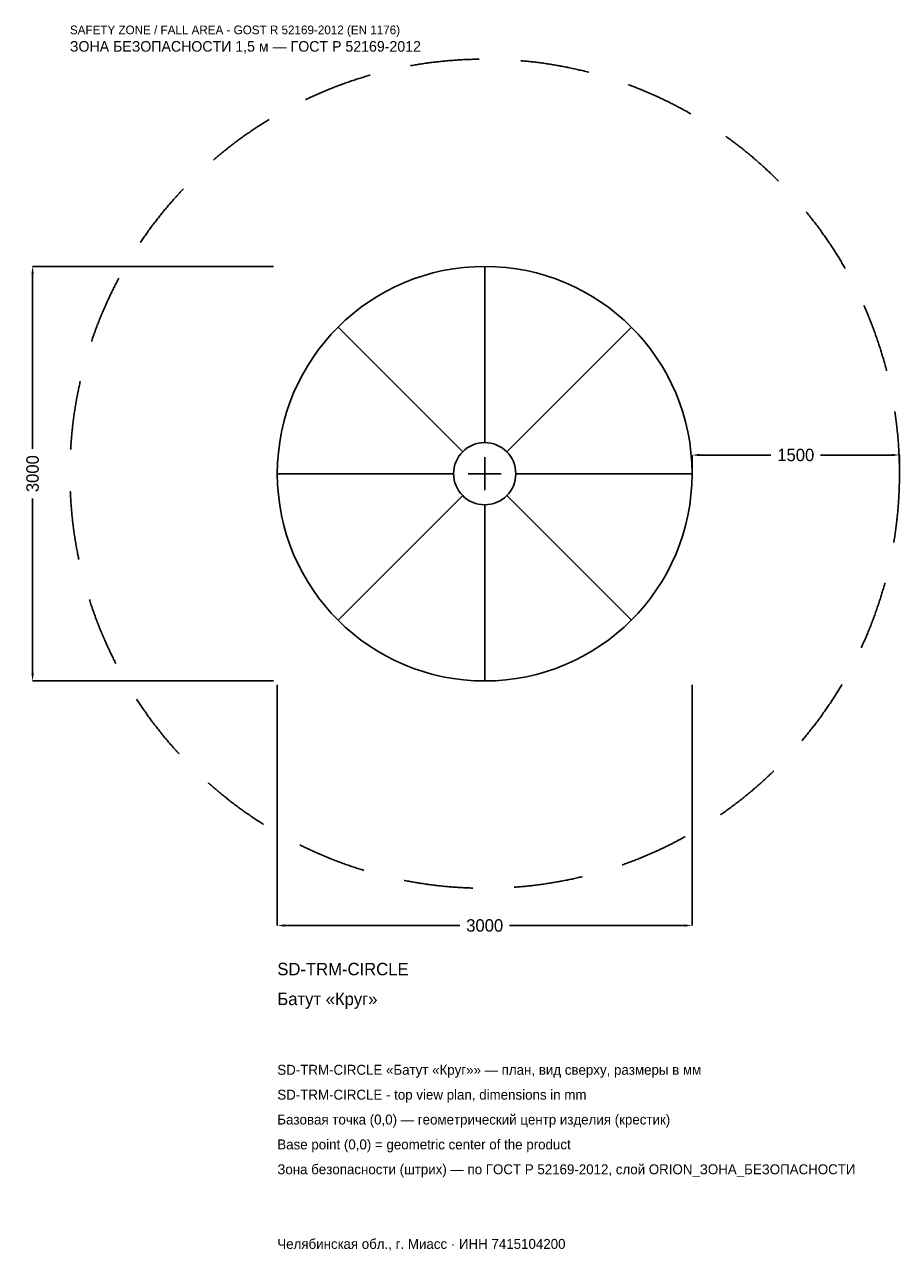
# Model space of a CAD drawing. Header units: metres. Extents: x -3328 to 3000, y -5629 to 3250.
import ezdxf

# ---------------------------------------------------------------- set-up
doc = ezdxf.new("R2010")
doc.units = ezdxf.units.M
doc.linetypes.add('DASHED', pattern=[800, 500, -300])
for name, color, linetype in [('ЗСК_ДАННЫЕ', 3, 'Continuous'), ('ЗСК_ЗОНА_БЕЗОПАСНОСТИ', 1, 'Continuous'), ('ЗСК_КОНТУР', 7, 'Continuous'), ('ЗСК_РАЗМЕРЫ', 8, 'Continuous')]:
    doc.layers.add(name, color=color, linetype=linetype)
doc.dimstyles.new('ORION', dxfattribs={"dimtxt": 90, "dimasz": 54, "dimexe": 1.25, "dimexo": 27, "dimtad": 1, "dimdec": 0, "dimcen": 2.5, "dimazin": 3, "dimtfac": 1, "dimtmove": 0, "dimatfit": 3})

# ---------------------------------------------------------------- blocks, each defined once
blk = doc.blocks.new('_CLOSEDFILLED')
at = {"color": 0, "linetype": 'BYBLOCK'}
blk.add_solid([(-1, 0.16), (0, 0), (-1, -0.16)], dxfattribs=at)
blk = doc.blocks.new('*D1')
for p, q in [((-1500, -1527), (-1500, -3270)), ((1500, -1527), (1500, -3270)), ((-1446, -3270), (-180, -3270)), ((180, -3270), (1446, -3270))]:
    blk.add_line(p, q)
at = {"layer": 'Defpoints'}
for p in [(-1500, -1500), (1500, -1500), (-1500, -3270)]:
    blk.add_point(p, dxfattribs=at)
at = {"layer": 'ЗСК_РАЗМЕРЫ', "xscale": 54, "yscale": 54, "rotation": 180}
blk.add_blockref('_CLOSEDFILLED', (-1500, -3270), dxfattribs=at)
at = {"layer": 'ЗСК_РАЗМЕРЫ', "xscale": 54, "yscale": 54}
blk.add_blockref('_CLOSEDFILLED', (1500, -3270), dxfattribs=at)
at = {"layer": 'ЗСК_РАЗМЕРЫ', "insert": (0, -3270), "char_height": 90, "attachment_point": 5}
blk.add_mtext('3000', dxfattribs=at)
blk = doc.blocks.new('*D2')
for p, q in [((-1527, 1500), (-3270, 1500)), ((-3270, 180), (-3270, 1446)), ((-3270, -1446), (-3270, -180)), ((-1527, -1500), (-3270, -1500))]:
    blk.add_line(p, q)
at = {"layer": 'Defpoints'}
for p in [(-1500, 1500), (-3270, -1500), (-1500, -1500)]:
    blk.add_point(p, dxfattribs=at)
at = {"layer": 'ЗСК_РАЗМЕРЫ', "xscale": 54, "yscale": 54}
for p, rotation in [((-3270, 1500), 90), ((-3270, -1500), 270)]:
    blk.add_blockref('_CLOSEDFILLED', p, dxfattribs=dict(at, rotation=rotation))
at = {"layer": 'ЗСК_РАЗМЕРЫ', "insert": (-3270, 0), "char_height": 90, "attachment_point": 5, "rotation": 90}
blk.add_mtext('3000', dxfattribs=at)
blk = doc.blocks.new('*D3')
for p, q in [((1500, 27), (1500, 135)), ((1554, 135), (2070, 135)), ((2430, 135), (2946, 135)), ((3000, 27), (3000, 135))]:
    blk.add_line(p, q)
at = {"layer": 'Defpoints'}
for p in [(1500, 135), (1500, 0), (3000, 0)]:
    blk.add_point(p, dxfattribs=at)
at = {"layer": 'ЗСК_РАЗМЕРЫ', "xscale": 54, "yscale": 54, "rotation": 180}
blk.add_blockref('_CLOSEDFILLED', (1500, 135), dxfattribs=at)
at = {"layer": 'ЗСК_РАЗМЕРЫ', "xscale": 54, "yscale": 54}
blk.add_blockref('_CLOSEDFILLED', (3000, 135), dxfattribs=at)
at = {"layer": 'ЗСК_РАЗМЕРЫ', "insert": (2250, 135), "char_height": 90, "attachment_point": 5}
blk.add_mtext('1500', dxfattribs=at)
blk = doc.blocks.new('ОРИОН SD-TRM-CIRCLE Батут Круг')
at = {"layer": 'ЗСК_ЗОНА_БЕЗОПАСНОСТИ', "linetype": 'DASHED'}
blk.add_circle((0, 0), 3000, dxfattribs=at)
at = {"layer": 'ЗСК_КОНТУР'}
for p, q in [((0, 225), (0, 1500)), ((-159.1, 159.1), (-1060.7, 1060.7)), ((159.1, 159.1), (1060.7, 1060.7)), ((-225, 0), (-1500, 0)), ((225, 0), (1500, 0)), ((-159.1, -159.1), (-1060.7, -1060.7)), ((159.1, -159.1), (1060.7, -1060.7)), ((0, -225), (0, -1500))]:
    blk.add_line(p, q, dxfattribs=at)
for radius in [1500, 225]:
    blk.add_circle((0, 0), radius, dxfattribs=at)
at = {"layer": 'ЗСК_РАЗМЕРЫ'}
for p, q in [((0, -120), (0, 120)), ((-120, 0), (120, 0))]:
    blk.add_line(p, q, dxfattribs=at)
at = {"layer": 'ЗСК_ДАННЫЕ'}
for tag, p in [('АРТИКУЛ', (-1500, -3630)), ('НАИМЕНОВАНИЕ', (-1500, -3846))]:
    blk.add_attdef(tag, p, '', height=90, dxfattribs=at)
at = {"layer": 'ЗСК_ДАННЫЕ', "flags": 1}
for tag, p in [('ПРОИЗВОДИТЕЛЬ', (-1500, -4062)), ('ТЕЛЕФОН', (-1500, -4278)), ('САЙТ', (-1500, -4710)), ('АДРЕС', (-1500, -4926)), ('РЕКВИЗИТЫ', (-1500, -5142)), ('ГАБАРИТЫ', (-1500, -5358)), ('ЗОНА_БЕЗОПАСНОСТИ', (-1500, -5574))]:
    blk.add_attdef(tag, p, '', height=90, dxfattribs=at)
at = {"layer": 'ЗСК_ЗОНА_БЕЗОПАСНОСТИ', "color": 1}
for s, height, p in [('SAFETY ZONE / FALL AREA - GOST R 52169-2012 (EN 1176)', 63, (-3000, 3180)), ('ЗОНА БЕЗОПАСНОСТИ 1,5 м — ГОСТ Р 52169-2012', 76.5, (-3000, 3054))]:
    blk.add_text(s, height=height, dxfattribs=at).set_placement(p)
at = {"layer": 'ЗСК_РАЗМЕРЫ'}
dim = blk.add_linear_dim(base=(-3270, -1500), p1=(-1500, -1500), p2=(-1500, 1500), angle=90, dimstyle='ORION', dxfattribs=at)
dim.commit()
dim.dimension.update_dxf_attribs({"geometry": '*D2', "text_midpoint": (-3270, 0)})
for base, p1, p2, picture, middle in [((1500, 135), (1500, 0), (3000, 0), '*D3', (2250, 135)), ((-1500, -3270), (-1500, -1500), (1500, -1500), '*D1', (0, -3270))]:
    dim = blk.add_linear_dim(base=base, p1=p1, p2=p2, dimstyle='ORION', dxfattribs=at)
    dim.commit()
    dim.dimension.update_dxf_attribs({"geometry": picture, "text_midpoint": middle})

msp = doc.modelspace()

# ---------------------------------------------------------------- block references
msp.add_blockref('ОРИОН SD-TRM-CIRCLE Батут Круг', (0, 0)).add_auto_attribs({'АРТИКУЛ': 'SD-TRM-CIRCLE', 'НАИМЕНОВАНИЕ': 'Батут «Круг»'})

# ---------------------------------------------------------------- texts
at = {"layer": 'ЗСК_ДАННЫЕ', "color": 3}
for s, p in [('SD-TRM-CIRCLE «Батут «Круг»» — план, вид сверху, размеры в мм', (-1500, -4350)), ('SD-TRM-CIRCLE - top view plan, dimensions in mm', (-1500, -4530)), ('Челябинская обл., г. Миасс · ИНН 7415104200', (-1500, -5610))]:
    msp.add_text(s, height=72, dxfattribs=at).set_placement(p)
at = {"layer": 'ЗСК_ДАННЫЕ', "color": 7}
for s, p in [('Базовая точка (0,0) — геометрический центр изделия (крестик)', (-1500, -4710)), ('Base point (0,0) = geometric center of the product', (-1500, -4890))]:
    msp.add_text(s, height=72, dxfattribs=at).set_placement(p)
at = {"layer": 'ЗСК_ДАННЫЕ', "color": 1}
msp.add_text('Зона безопасности (штрих) — по ГОСТ Р 52169-2012, слой ORION_ЗОНА_БЕЗОПАСНОСТИ', height=72, dxfattribs=at).set_placement((-1500, -5070))

doc.saveas('drawing.dxf')
